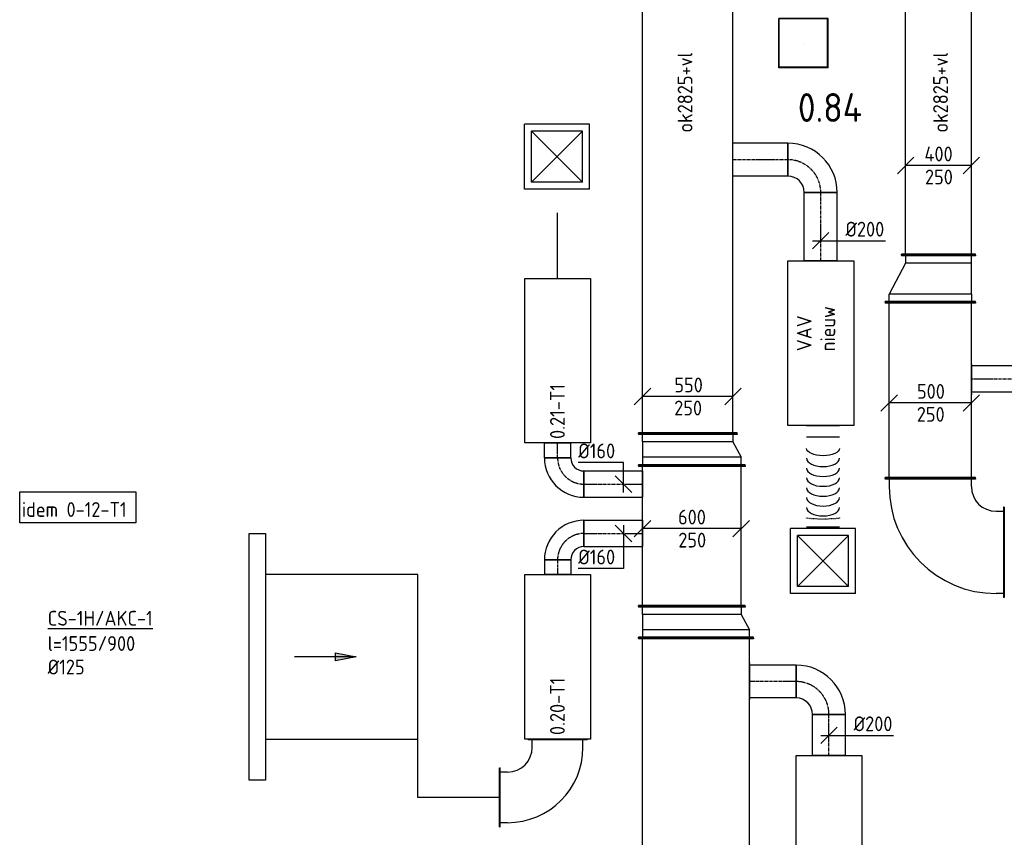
# Model space of a CAD drawing. Header units: millimetres. Extents: x -17664 to 48661, y -98 to 70975.
# Tile 17 of 62: x 21613 to 27600, y 4603 to 9573. Entities that reach past the tile are written whole.
import ezdxf

# ---------------------------------------------------------------- set-up
doc = ezdxf.new("R2010")
doc.units = ezdxf.units.MM
doc.linetypes.add('CENTER2', pattern=[28.575, 19.05, -3.175, 3.175, -3.175])
doc.linetypes.add('SMALL_DASH', pattern=[1.5, 0.5, -1])
for name, color, linetype in [('bTuwkundig', 7, 'Continuous'), ('WL570---_APP', 2, 'Continuous'), ('WL570---_RETOUR_D', 4, 'Continuous'), ('WL570---_RETOUR_HL', 1, 'CENTER2'), ('WL570---_RETOUR_RST', 4, 'Continuous'), ('WL570---_RETOUR_RST_HL', 1, 'CENTER2'), ('WL570---_TOEVOER', 3, 'Continuous'), ('WL570---_TOEVOER_D', 3, 'Continuous'), ('WL570---_TOEVOER_HL', 1, 'CENTER2'), ('WL570---_TOEVOER_RST', 3, 'Continuous'), ('WL570---_TOEVOER_RST_HL', 1, 'CENTER2'), ('WM570---', 1, 'Continuous'), ('WM570---_RETOUR', 1, 'Continuous'), ('WM570---_TOEVOER', 1, 'Continuous')]:
    doc.layers.add(name, color=color, linetype=linetype)
doc.styles.add('STABICAD-018', font='ISOCP.SHX', dxfattribs={"height": 90})
doc.styles.add('STABICAD-025', font='ISOCP.SHX', dxfattribs={"height": 125})
doc.styles.add('STABICAD-035', font='ISOCP.SHX', dxfattribs={"height": 175})

# ---------------------------------------------------------------- blocks, each defined once
blk = doc.blocks.new('*U256')
at = {"color": 0, "linetype": 'Continuous'}
for p, q in [((0, 275, -2950), (5, 275, -2950)), ((0, -275, -2950), (0, 275, -2950)), ((5, -275, -2950), (5, 275, -2950)), ((5, 250, -2950), (1065.6, 250, -2950)), ((1070.6, 275, -2950), (1065.6, 275, -2950)), ((1065.6, -275, -2950), (1065.6, 275, -2950)), ((1070.6, -275, -2950), (1070.6, 275, -2950)), ((0, -275, -2950), (5, -275, -2950)), ((5, -250, -2950), (1065.6, -250, -2950)), ((1070.6, -275, -2950), (1065.6, -275, -2950))]:
    blk.add_line(p, q, dxfattribs=at)
at = {"layer": 'WM570---', "color": 2, "style": 'STABICAD-018'}
for tag in ['CODE', 'SECTIONCODE', 'POSITIONCODE']:
    blk.add_attdef(tag, (27150, 6785.1, 2950), '', height=1.8, dxfattribs=at)
blk = doc.blocks.new('*U255')
at = {"color": 0, "linetype": 'Continuous'}
for p, q in [((-450, 275, -2950), (-445, 275, -2950)), ((-450, -275, -2950), (-450, 275, -2950)), ((-445, -275, -2950), (-445, 275, -2950)), ((-445, 250, -2950), (-400, 250, -2950)), ((-450, -275, -2950), (-445, -275, -2950)), ((-400, -250, -2950), (-445, -250, -2950)), ((-250, -400, -2950), (-250, -445, -2950)), ((250, -445, -2950), (250, -400, -2950)), ((-275, -450, -2950), (-275, -445, -2950)), ((-275, -445, -2950), (275, -445, -2950)), ((-275, -450, -2950), (275, -450, -2950)), ((275, -450, -2950), (275, -445, -2950))]:
    blk.add_line(p, q, dxfattribs=at)
for radius in [650, 150]:
    blk.add_arc((-400, -400, -2950), radius, 0, 90, dxfattribs=at)
at = {"layer": 'WM570---', "color": 2, "style": 'STABICAD-018'}
for tag in ['CODE', 'SECTIONCODE', 'POSITIONCODE']:
    blk.add_attdef(tag, (27150, 6335.1, 2950), '', height=1.8, dxfattribs=at)
blk = doc.blocks.new('*U254')
at = {"color": 0, "linetype": 'Continuous'}
for p, q in [((0, 80, -2950), (639.2, 80, -2950)), ((0, -80, -2950), (0, 80, -2950)), ((639.2, 80, -2950), (639.2, -80, -2950)), ((0, -80, -2950), (639.2, -80, -2950))]:
    blk.add_line(p, q, dxfattribs=at)
at = {"layer": 'WL570---_RETOUR_HL', "linetype": 'CENTER2'}
blk.add_line((0, 0, -2950), (639.2, 0, -2950), dxfattribs=at)
at = {"layer": 'WM570---', "color": 2, "style": 'STABICAD-018'}
for tag in ['CODE', 'SECTIONCODE', 'POSITIONCODE']:
    blk.add_attdef(tag, (28040.2, 7388.6, 2950), '', height=1.8, dxfattribs=at)
blk = doc.blocks.new('*U253')
at = {"color": 2, "linetype": 'SMALL_DASH'}
for p, q in [((0, 95, -2950), (0, -95, -2950)), ((0, -80, -2950), (0, 80, -2950))]:
    blk.add_line(p, q, dxfattribs=at)
at = {"color": 0, "linetype": 'Continuous'}
for p, q in [((0, 80, -2950), (1, 80, -2950)), ((1, 80, -2950), (1, -80, -2950)), ((0, -80, -2950), (1, -80, -2950))]:
    blk.add_line(p, q, dxfattribs=at)
at = {"layer": 'WL570---_RETOUR_HL', "linetype": 'CENTER2'}
blk.add_line((0, 0, -2950), (1, 0, -2950), dxfattribs=at)
at = {"layer": 'WM570---', "color": 2, "style": 'STABICAD-018'}
for tag in ['CODE', 'SECTIONCODE', 'POSITIONCODE']:
    blk.add_attdef(tag, (27400, 7388.6, 2950), '', height=1.8, dxfattribs=at)
blk = doc.blocks.new('*U564')
at = {"color": 0, "linetype": 'Continuous'}
for p, q in [((-200, 50, -2950), (-300, -50, -2950)), ((250, 0, -2950), (-250, 0, -2950)), ((300, 50, -2950), (200, -50, -2950))]:
    blk.add_line(p, q, dxfattribs=at)
at = {"color": 0, "linetype": 'Continuous', "style": 'STABICAD-018'}
for s, p in [('500', (-81, 25, -2950)), ('250', (-82.2, -115, -2950))]:
    blk.add_text(s, height=90, dxfattribs=at).set_placement(p)
at = {"layer": 'WM570---', "color": 2, "style": 'STABICAD-018'}
blk.add_attdef('CODE', (27150, 7243.7, 2950), '', height=1.8, dxfattribs=at)
blk = doc.blocks.new('*U252')
at = {"color": 0, "linetype": 'Continuous'}
for p, q in [((-50, 275, -2950), (-45, 275, -2950)), ((-50, -275, -2950), (-50, 275, -2950)), ((-45, -275, -2950), (-45, 275, -2950)), ((-45, 250, -2950), (0, 250, -2950)), ((186.6, 150, -2950), (0, 250, -2950)), ((0, -250, -2950), (0, 250, -2950)), ((231.6, 150, -2950), (186.6, 150, -2950)), ((186.6, -250, -2950), (186.6, 150, -2950)), ((236.6, 175, -2950), (231.6, 175, -2950)), ((231.6, -275, -2950), (231.6, 175, -2950)), ((236.6, -275, -2950), (236.6, 175, -2950)), ((-50, -275, -2950), (-45, -275, -2950)), ((0, -250, -2950), (-45, -250, -2950)), ((0, -250, -2950), (186.6, -250, -2950)), ((186.6, -250, -2950), (231.6, -250, -2950)), ((236.6, -275, -2950), (231.6, -275, -2950))]:
    blk.add_line(p, q, dxfattribs=at)
at = {"layer": 'WM570---', "color": 2, "style": 'STABICAD-018'}
for tag, p in [('CODE', (27150, 8005.7, 2950)), ('SECTIONCODE', (27150, 7905.7, 2950)), ('POSITIONCODE', (27150, 7905.7, 2950))]:
    blk.add_attdef(tag, p, '', height=1.8, dxfattribs=at)
blk = doc.blocks.new('*U251')
at = {"color": 0, "linetype": 'Continuous'}
for p, q in [((0, 225, -2950), (5, 225, -2950)), ((0, -225, -2950), (0, 225, -2950)), ((5, -225, -2950), (5, 225, -2950)), ((5, 200, -2950), (2596.6, 200, -2950)), ((2601.6, 225, -2950), (2596.6, 225, -2950)), ((2596.6, -225, -2950), (2596.6, 225, -2950)), ((2601.6, -225, -2950), (2601.6, 225, -2950)), ((0, -225, -2950), (5, -225, -2950)), ((5, -200, -2950), (2596.6, -200, -2950)), ((2601.6, -225, -2950), (2596.6, -225, -2950))]:
    blk.add_line(p, q, dxfattribs=at)
at = {"layer": 'WM570---', "color": 2, "style": 'STABICAD-018'}
for tag in ['CODE', 'SECTIONCODE', 'POSITIONCODE']:
    blk.add_attdef(tag, (27200, 8142.3, 2950), '', height=1.8, dxfattribs=at)
blk = doc.blocks.new('*U241')
at = {"color": 0, "linetype": 'Continuous'}
for p, q in [((0, 350, -2950), (5, 350, -2950)), ((0, -350, -2950), (0, 350, -2950)), ((5, -350, -2950), (5, 350, -2950)), ((5, 325, -2950), (1883.3, 325, -2950)), ((1888.3, 350, -2950), (1883.3, 350, -2950)), ((1883.3, -350, -2950), (1883.3, 350, -2950)), ((1888.3, -350, -2950), (1888.3, 350, -2950)), ((0, -350, -2950), (5, -350, -2950)), ((5, -325, -2950), (1883.3, -325, -2950)), ((1888.3, -350, -2950), (1883.3, -350, -2950))]:
    blk.add_line(p, q, dxfattribs=at)
at = {"layer": 'WM570---', "color": 2, "style": 'STABICAD-018'}
for tag in ['SECTIONCODE', 'POSITIONCODE']:
    blk.add_attdef(tag, (25575, 4286.1, 2950), '', height=1.8, dxfattribs=at)
blk.add_attdef('CODE', (25725, 3926.1, 2950), '', height=1.8, rotation=355.89555, dxfattribs=at)
blk = doc.blocks.new('*U239')
at = {"color": 0, "linetype": 'Continuous'}
for p, q in [((0, 100, -2950), (250, 100, -2950)), ((0, -100, -2950), (0, 100, -2950)), ((250, 100, -2950), (250, -100, -2950)), ((0, -100, -2950), (250, -100, -2950))]:
    blk.add_line(p, q, dxfattribs=at)
at = {"layer": 'WL570---_TOEVOER_HL', "linetype": 'CENTER2'}
blk.add_line((0, 0, -2950), (250, 0, -2950), dxfattribs=at)
at = {"layer": 'WM570---', "color": 2, "style": 'STABICAD-018'}
for tag in ['CODE', 'SECTIONCODE', 'POSITIONCODE']:
    blk.add_attdef(tag, (26533.9, 5100, 2950), '', height=1.8, dxfattribs=at)
blk = doc.blocks.new('*U238')
at = {"color": 0, "linetype": 'Continuous'}
for p, q in [((-100, 200, -2950), (100, 200, -2950)), ((-200, -100, -2950), (-200, 100, -2950))]:
    blk.add_line(p, q, dxfattribs=at)
for radius, end in [(100, 360), (300, 0)]:
    blk.add_arc((-200, 200, -2950), radius, 270, end, dxfattribs=at)
at = {"layer": 'WL570---_TOEVOER_HL', "linetype": 'CENTER2'}
blk.add_arc((-200, 200, -2950), 200, 270, 0, dxfattribs=at)
at = {"layer": 'WM570---', "color": 2, "style": 'STABICAD-018'}
for tag, p in [('CODE', (26533.9, 5650, 2950)), ('SECTIONCODE', (26533.9, 5550, 2950)), ('POSITIONCODE', (26533.9, 5550, 2950))]:
    blk.add_attdef(tag, p, '', height=1.8, dxfattribs=at)
blk = doc.blocks.new('*U237')
at = {"color": 0, "linetype": 'Continuous'}
for p, q in [((0, 100, -2950), (282.9, 100, -2950)), ((0, -100, -2950), (0, 100, -2950)), ((282.9, 100, -2950), (282.9, -100, -2950)), ((0, -100, -2950), (282.9, -100, -2950))]:
    blk.add_line(p, q, dxfattribs=at)
at = {"layer": 'WL570---_TOEVOER_HL', "linetype": 'CENTER2'}
blk.add_line((0, 0, -2950), (282.9, 0, -2950), dxfattribs=at)
at = {"layer": 'WM570---', "color": 2, "style": 'STABICAD-018'}
for tag, p in [('SECTIONCODE', (26217.2, 5700, 2950)), ('POSITIONCODE', (26217.2, 5700, 2950)), ('CODE', (26333.9, 5550, 2950))]:
    blk.add_attdef(tag, p, '', height=1.8, dxfattribs=at)
blk = doc.blocks.new('*U236')
at = {"color": 2, "linetype": 'SMALL_DASH'}
for p, q in [((0, 115, -2950), (0, -115, -2950)), ((0, -100, -2950), (0, 100, -2950))]:
    blk.add_line(p, q, dxfattribs=at)
at = {"color": 0, "linetype": 'Continuous'}
for p, q in [((0, 100, -2950), (1, 100, -2950)), ((1, 100, -2950), (1, -100, -2950)), ((0, -100, -2950), (1, -100, -2950))]:
    blk.add_line(p, q, dxfattribs=at)
at = {"layer": 'WL570---_TOEVOER_HL', "linetype": 'CENTER2'}
blk.add_line((0, 0, -2950), (1, 0, -2950), dxfattribs=at)
at = {"layer": 'WM570---', "color": 2, "style": 'STABICAD-018'}
for tag in ['CODE', 'SECTIONCODE', 'POSITIONCODE']:
    blk.add_attdef(tag, (26050, 5550, 2950), '', height=1.8, dxfattribs=at)
blk = doc.blocks.new('*U560')
at = {"color": 0, "linetype": 'Continuous'}
for p, q in [((-50, -50, -2950), (50, 50, -2950)), ((-50, 0, -2950), (100, 0, -2950)), ((100, 0, -2950), (393.1, 0, -2950))]:
    blk.add_line(p, q, dxfattribs=at)
at = {"color": 0, "linetype": 'Continuous', "style": 'STABICAD-018'}
blk.add_text('%%c200', height=90, dxfattribs=at).set_placement((150, 25, -2950))
at = {"layer": 'WM570---', "color": 2, "style": 'STABICAD-018'}
blk.add_attdef('CODE', (26533.9, 5223, 2950), '', height=1.8, dxfattribs=at)
blk = doc.blocks.new('*U235')
at = {"color": 0, "linetype": 'Continuous'}
for p, q in [((0, 80, -2950), (356.1, 80, -2950)), ((0, -80, -2950), (0, 80, -2950)), ((356.1, 80, -2950), (356.1, -80, -2950)), ((0, -80, -2950), (356.1, -80, -2950))]:
    blk.add_line(p, q, dxfattribs=at)
at = {"layer": 'WL570---_TOEVOER_HL', "linetype": 'CENTER2'}
blk.add_line((0, 0, -2950), (356.1, 0, -2950), dxfattribs=at)
at = {"layer": 'WM570---', "color": 2, "style": 'STABICAD-018'}
for tag, p in [('SECTIONCODE', (25111.3, 6900, 2950)), ('POSITIONCODE', (25301.5, 6900, 2950)), ('CODE', (25043.9, 6750, 2950))]:
    blk.add_attdef(tag, p, '', height=1.8, dxfattribs=at)
blk = doc.blocks.new('*U234')
at = {"color": 0, "linetype": 'Continuous'}
for p, q in [((0, 80, -2950), (356.1, 80, -2950)), ((0, -80, -2950), (0, 80, -2950)), ((356.1, 80, -2950), (356.1, -80, -2950)), ((0, -80, -2950), (356.1, -80, -2950))]:
    blk.add_line(p, q, dxfattribs=at)
at = {"layer": 'WL570---_TOEVOER_HL', "linetype": 'CENTER2'}
blk.add_line((0, 0, -2950), (356.1, 0, -2950), dxfattribs=at)
at = {"layer": 'WM570---', "color": 2, "style": 'STABICAD-018'}
for tag, p in [('SECTIONCODE', (25111.3, 6600, 2950)), ('POSITIONCODE', (25301.5, 6600, 2950)), ('CODE', (25043.9, 6450, 2950))]:
    blk.add_attdef(tag, p, '', height=1.8, dxfattribs=at)
blk = doc.blocks.new('*U233')
at = {"color": 0, "linetype": 'Continuous'}
for p, q in [((-160, -80, -2950), (-160, 80, -2950)), ((80, -160, -2950), (-80, -160, -2950))]:
    blk.add_line(p, q, dxfattribs=at)
for radius, start in [(240, 0), (80, 360)]:
    blk.add_arc((-160, -160, -2950), radius, start, 90, dxfattribs=at)
at = {"layer": 'WL570---_TOEVOER_HL', "linetype": 'CENTER2'}
blk.add_arc((-160, -160, -2950), 160, 0, 90, dxfattribs=at)
at = {"layer": 'WM570---', "color": 2, "style": 'STABICAD-018'}
for tag in ['CODE', 'SECTIONCODE', 'POSITIONCODE']:
    blk.add_attdef(tag, (24883.9, 6750, 2950), '', height=1.8, dxfattribs=at)
blk = doc.blocks.new('*U232')
at = {"color": 0, "linetype": 'Continuous'}
for p, q in [((0, 80, -2950), (90, 80, -2950)), ((0, -80, -2950), (0, 80, -2950)), ((90, 80, -2950), (90, -80, -2950)), ((0, -80, -2950), (90, -80, -2950))]:
    blk.add_line(p, q, dxfattribs=at)
at = {"layer": 'WL570---_TOEVOER_HL', "linetype": 'CENTER2'}
blk.add_line((0, 0, -2950), (90, 0, -2950), dxfattribs=at)
at = {"layer": 'WM570---', "color": 2, "style": 'STABICAD-018'}
for tag in ['CODE', 'SECTIONCODE', 'POSITIONCODE']:
    blk.add_attdef(tag, (24883.9, 6910, 2950), '', height=1.8, dxfattribs=at)
blk = doc.blocks.new('*U231')
at = {"color": 0, "linetype": 'Continuous'}
for p, q in [((-80, 160, -2950), (80, 160, -2950)), ((-160, -80, -2950), (-160, 80, -2950))]:
    blk.add_line(p, q, dxfattribs=at)
for radius in [80, 240]:
    blk.add_arc((-160, 160, -2950), radius, 270, 0, dxfattribs=at)
at = {"layer": 'WL570---_TOEVOER_HL', "linetype": 'CENTER2'}
blk.add_arc((-160, 160, -2950), 160, 270, 0, dxfattribs=at)
at = {"layer": 'WM570---', "color": 2, "style": 'STABICAD-018'}
for tag in ['CODE', 'SECTIONCODE', 'POSITIONCODE']:
    blk.add_attdef(tag, (24883.9, 6450, 2950), '', height=1.8, dxfattribs=at)
blk = doc.blocks.new('*U230')
at = {"color": 0, "linetype": 'Continuous'}
for p, q in [((0, 80, -2950), (90, 80, -2950)), ((0, -80, -2950), (0, 80, -2950)), ((90, 80, -2950), (90, -80, -2950)), ((0, -80, -2950), (90, -80, -2950))]:
    blk.add_line(p, q, dxfattribs=at)
at = {"layer": 'WL570---_TOEVOER_HL', "linetype": 'CENTER2'}
blk.add_line((0, 0, -2950), (90, 0, -2950), dxfattribs=at)
at = {"layer": 'WM570---', "color": 2, "style": 'STABICAD-018'}
for tag in ['CODE', 'SECTIONCODE', 'POSITIONCODE']:
    blk.add_attdef(tag, (24883.9, 6290, 2950), '', height=1.8, dxfattribs=at)
blk = doc.blocks.new('*U559')
at = {"color": 0, "linetype": 'Continuous'}
for p, q in [((0, 131.8, -2950), (-275.1, 131.8, -2950)), ((0, -50, -2950), (0, 131.8, -2950)), ((50, -50, -2950), (-50, 50, -2950))]:
    blk.add_line(p, q, dxfattribs=at)
at = {"color": 0, "linetype": 'Continuous', "style": 'STABICAD-018'}
blk.add_text('%%c160', height=90, dxfattribs=at).set_placement((-275.1, 156.8, -2950))
at = {"layer": 'WM570---', "color": 2, "style": 'STABICAD-018'}
blk.add_attdef('CODE', (25284.6, 6750, 2950), '', height=1.8, dxfattribs=at)
blk = doc.blocks.new('*U558')
at = {"color": 0, "linetype": 'Continuous'}
for p, q in [((50, -50, -2950), (-50, 50, -2950)), ((0, 50, -2950), (0, -213.1, -2950)), ((0, -213.1, -2950), (-275.1, -213.1, -2950))]:
    blk.add_line(p, q, dxfattribs=at)
at = {"color": 0, "linetype": 'Continuous', "style": 'STABICAD-018'}
blk.add_text('%%c160', height=90, dxfattribs=at).set_placement((-275.1, -188.1, -2950))
at = {"layer": 'WM570---', "color": 2, "style": 'STABICAD-018'}
blk.add_attdef('CODE', (25284.6, 6450, 2950), '', height=1.8, dxfattribs=at)
blk = doc.blocks.new('*U229')
at = {"color": 0, "linetype": 'Continuous'}
for p, q in [((-50, 350, -2950), (-45, 350, -2950)), ((-50, -350, -2950), (-50, 350, -2950)), ((-45, -350, -2950), (-45, 350, -2950)), ((0, 325, -2950), (-45, 325, -2950)), ((93.3, 325, -2950), (0, 325, -2950)), ((0, -325, -2950), (0, 325, -2950)), ((93.3, 325, -2950), (138.3, 325, -2950)), ((93.3, -275, -2950), (93.3, 325, -2950)), ((143.3, 350, -2950), (138.3, 350, -2950)), ((138.3, -300, -2950), (138.3, 350, -2950)), ((143.3, -300, -2950), (143.3, 350, -2950)), ((93.3, -275, -2950), (0, -325, -2950)), ((138.3, -275, -2950), (93.3, -275, -2950)), ((-50, -350, -2950), (-45, -350, -2950)), ((-45, -325, -2950), (0, -325, -2950)), ((143.3, -300, -2950), (138.3, -300, -2950))]:
    blk.add_line(p, q, dxfattribs=at)
at = {"layer": 'WM570---', "color": 2, "style": 'STABICAD-018'}
for tag, p in [('CODE', (25725, 5964.4, 2950)), ('SECTIONCODE', (25725, 5864.4, 2950)), ('POSITIONCODE', (25725, 5864.4, 2950))]:
    blk.add_attdef(tag, p, '', height=1.8, dxfattribs=at)
blk = doc.blocks.new('*U228')
at = {"color": 0, "linetype": 'Continuous'}
for p, q in [((0, 325, -2950), (5, 325, -2950)), ((0, -325, -2950), (0, 325, -2950)), ((5, -325, -2950), (5, 325, -2950)), ((5, 300, -2950), (850.2, 300, -2950)), ((855.2, 325, -2950), (850.2, 325, -2950)), ((850.2, -325, -2950), (850.2, 325, -2950)), ((855.2, -325, -2950), (855.2, 325, -2950)), ((0, -325, -2950), (5, -325, -2950)), ((5, -300, -2950), (850.2, -300, -2950)), ((855.2, -325, -2950), (850.2, -325, -2950))]:
    blk.add_line(p, q, dxfattribs=at)
at = {"layer": 'WM570---', "color": 2, "style": 'STABICAD-018'}
for tag in ['CODE', 'SECTIONCODE', 'POSITIONCODE']:
    blk.add_attdef(tag, (25700, 6007.7, 2950), '', height=1.8, dxfattribs=at)
blk = doc.blocks.new('*U227')
at = {"color": 0, "linetype": 'Continuous'}
for p, q in [((-50, 325, -2950), (-45, 325, -2950)), ((-50, -325, -2950), (-50, 325, -2950)), ((-45, -325, -2950), (-45, 325, -2950)), ((0, 300, -2950), (-45, 300, -2950)), ((93.3, 300, -2950), (0, 300, -2950)), ((0, -300, -2950), (0, 300, -2950)), ((93.3, 300, -2950), (138.3, 300, -2950)), ((93.3, -250, -2950), (93.3, 300, -2950)), ((143.3, 325, -2950), (138.3, 325, -2950)), ((138.3, -275, -2950), (138.3, 325, -2950)), ((143.3, -275, -2950), (143.3, 325, -2950)), ((93.3, -250, -2950), (0, -300, -2950)), ((138.3, -250, -2950), (93.3, -250, -2950)), ((143.3, -275, -2950), (138.3, -275, -2950)), ((-50, -325, -2950), (-45, -325, -2950)), ((-45, -300, -2950), (0, -300, -2950))]:
    blk.add_line(p, q, dxfattribs=at)
at = {"layer": 'WM570---', "color": 2, "style": 'STABICAD-018'}
for tag, p in [('CODE', (25700, 7012.9, 2950)), ('SECTIONCODE', (25700, 6912.9, 2950)), ('POSITIONCODE', (25700, 6912.9, 2950))]:
    blk.add_attdef(tag, p, '', height=1.8, dxfattribs=at)
blk = doc.blocks.new('*U226')
at = {"color": 0, "linetype": 'Continuous'}
for p, q in [((0, 300, -2950), (5, 300, -2950)), ((0, -300, -2950), (0, 300, -2950)), ((5, -300, -2950), (5, 300, -2950)), ((3474.1, 300, -2950), (3469.1, 300, -2950)), ((3469.1, -300, -2950), (3469.1, 300, -2950)), ((3474.1, -300, -2950), (3474.1, 300, -2950)), ((5, 275, -2950), (3469.1, 275, -2950)), ((5, -275, -2950), (3469.1, -275, -2950)), ((0, -300, -2950), (5, -300, -2950)), ((3474.1, -300, -2950), (3469.1, -300, -2950))]:
    blk.add_line(p, q, dxfattribs=at)
at = {"layer": 'WM570---', "color": 2, "style": 'STABICAD-018'}
for tag in ['CODE', 'SECTIONCODE', 'POSITIONCODE']:
    blk.add_attdef(tag, (25675, 7056.2, 2950), '', height=1.8, dxfattribs=at)
blk = doc.blocks.new('*U557')
at = {"color": 0, "linetype": 'Continuous'}
for p, q in [((-250, 50, -2950), (-350, -50, -2950)), ((300, 0, -2950), (-300, 0, -2950)), ((350, 50, -2950), (250, -50, -2950))]:
    blk.add_line(p, q, dxfattribs=at)
at = {"color": 0, "linetype": 'Continuous', "style": 'STABICAD-018'}
for s, p in [('600', (-83.7, 25, -2950)), ('250', (-82.2, -115, -2950))]:
    blk.add_text(s, height=90, dxfattribs=at).set_placement(p)
at = {"layer": 'WM570---', "color": 2, "style": 'STABICAD-018'}
blk.add_attdef('CODE', (25700, 6479.7, 2950), '', height=1.8, dxfattribs=at)
blk = doc.blocks.new('*U556')
at = {"color": 0, "linetype": 'Continuous'}
for p, q in [((-225, 50, -2950), (-325, -50, -2950)), ((275, 0, -2950), (-275, 0, -2950)), ((325, 50, -2950), (225, -50, -2950))]:
    blk.add_line(p, q, dxfattribs=at)
at = {"color": 0, "linetype": 'Continuous', "style": 'STABICAD-018'}
for s, p in [('550', (-81, 25, -2950)), ('250', (-82.2, -115, -2950))]:
    blk.add_text(s, height=90, dxfattribs=at).set_placement(p)
at = {"layer": 'WM570---', "color": 2, "style": 'STABICAD-018'}
blk.add_attdef('CODE', (25675, 7282.6, 2950), '', height=1.8, dxfattribs=at)
blk = doc.blocks.new('*U551')
at = {"color": 0, "linetype": 'Continuous'}
for p, q in [((-150, 50, -2950), (-250, -50, -2950)), ((200, 0, -2950), (-200, 0, -2950)), ((250, 50, -2950), (150, -50, -2950))]:
    blk.add_line(p, q, dxfattribs=at)
at = {"color": 0, "linetype": 'Continuous', "style": 'STABICAD-018'}
for s, p in [('400', (-85.5, 25, -2950)), ('250', (-82.2, -115, -2950))]:
    blk.add_text(s, height=90, dxfattribs=at).set_placement(p)
at = {"layer": 'WM570---', "color": 2, "style": 'STABICAD-018'}
blk.add_attdef('CODE', (27200, 8686.9, 2950), '', height=1.8, dxfattribs=at)
blk = doc.blocks.new('*U178')
at = {"color": 0, "linetype": 'Continuous'}
for p, q in [((-179, 354, -3000), (-179, 349, -3000)), ((179, 354, -3000), (-179, 354, -3000)), ((179, 349, -3000), (-179, 349, -3000)), ((-154, 304, -3000), (-154, 349, -3000)), ((154, 304, -3000), (154, 349, -3000)), ((179, 354, -3000), (179, 349, -3000)), ((-354, 179, -3000), (-349, 179, -3000)), ((-354, -179, -3000), (-354, 179, -3000)), ((-349, -179, -3000), (-349, 179, -3000)), ((-304, 154, -3000), (-349, 154, -3000)), ((-354, -179, -3000), (-349, -179, -3000)), ((-304, -154, -3000), (-349, -154, -3000))]:
    blk.add_line(p, q, dxfattribs=at)
for radius in [150, 458]:
    blk.add_arc((-304, 304, -3000), radius, 270, 0, dxfattribs=at)
at = {"layer": 'WM570---', "color": 2, "style": 'STABICAD-018'}
for tag in ['POSITIONCODE', 'SECTIONCODE', 'CODE']:
    blk.add_attdef(tag, (24883.9, 4846, 3000), '', height=1.8, rotation=180, dxfattribs=at)
blk = doc.blocks.new('DM_SYM002')
at = {"color": 0, "linetype": 'Continuous'}
for p, q in [((0, 0), (-7.5, 0)), ((-2.5, -0.5), (-2.5, 0.5)), ((-2.5, 0.5), (0, 0)), ((0, 0), (-2.5, -0.5))]:
    blk.add_line(p, q, dxfattribs=at)
blk.add_solid([(-2.5, 0.5), (-2.5, -0.5), (0, 0)], dxfattribs=at)
blk = doc.blocks.new('*U1218')
at = {"color": 0, "linetype": 'Continuous'}
for p, q in [((0, 100, -5950), (415.4, 100, -5950)), ((0, -100, -5950), (0, 100, -5950)), ((415.4, 100, -5950), (415.4, -100, -5950)), ((0, -100, -5950), (415.4, -100, -5950))]:
    blk.add_line(p, q, dxfattribs=at)
at = {"layer": 'WL570---_TOEVOER_HL', "linetype": 'CENTER2'}
blk.add_line((0, 0, -5950), (415.4, 0, -5950), dxfattribs=at)
at = {"layer": 'WL570---_TOEVOER_D', "color": 2, "style": 'STABICAD-018'}
for tag in ['CODE', 'SECTIONCODE', 'POSITIONCODE']:
    blk.add_attdef(tag, (26483.9, 8000, 5950), '', height=1.8, dxfattribs=at)
blk = doc.blocks.new('*U1219')
at = {"color": 0, "linetype": 'Continuous'}
for p, q in [((-50, -50, -5950), (50, 50, -5950)), ((-50, 0, -5950), (100, 0, -5950)), ((100, 0, -5950), (393.1, 0, -5950))]:
    blk.add_line(p, q, dxfattribs=at)
at = {"color": 0, "linetype": 'Continuous', "style": 'STABICAD-018'}
blk.add_text('%%c200', height=90, dxfattribs=at).set_placement((150, 25, -5950))
at = {"layer": 'WL570---_TOEVOER_D', "color": 2, "style": 'STABICAD-018'}
blk.add_attdef('CODE', (26483.9, 8123, 5950), '', height=1.8, dxfattribs=at)
blk = doc.blocks.new('*U1216')
at = {"color": 0, "linetype": 'Continuous'}
for p, q in [((-100, 200, -5950), (100, 200, -5950)), ((-200, -100, -5950), (-200, 100, -5950))]:
    blk.add_line(p, q, dxfattribs=at)
for radius in [100, 300]:
    blk.add_arc((-200, 200, -5950), radius, 270, 360, dxfattribs=at)
at = {"layer": 'WL570---_TOEVOER_HL', "linetype": 'CENTER2'}
blk.add_arc((-200, 200, -5950), 200, 270, 0, dxfattribs=at)
at = {"layer": 'WL570---_TOEVOER_D', "color": 2, "style": 'STABICAD-018'}
for tag in ['CODE', 'SECTIONCODE', 'POSITIONCODE']:
    blk.add_attdef(tag, (26483.9, 8615.4, 5950), '', height=1.8, dxfattribs=at)
blk = doc.blocks.new('*U1217')
at = {"color": 0, "linetype": 'Continuous'}
for p, q in [((0, 100, -5950), (333.9, 100, -5950)), ((0, -100, -5950), (0, 100, -5950)), ((333.9, 100, -5950), (333.9, -100, -5950)), ((0, -100, -5950), (333.9, -100, -5950))]:
    blk.add_line(p, q, dxfattribs=at)
at = {"layer": 'WL570---_TOEVOER_HL', "linetype": 'CENTER2'}
blk.add_line((0, 0, -5950), (333.9, 0, -5950), dxfattribs=at)
at = {"layer": 'WL570---_TOEVOER_D', "color": 2, "style": 'STABICAD-018'}
for tag in ['CODE', 'SECTIONCODE', 'POSITIONCODE']:
    blk.add_attdef(tag, (26283.9, 8615.4, 5950), '', height=1.8, dxfattribs=at)
blk = doc.blocks.new('*U1220')
at = {"color": 0, "linetype": 'Continuous'}
for p, q in [((197.5, 197.5, -2700), (-197.5, 197.5, -2700)), ((-197.5, -197.5, -2700), (-197.5, 197.5, -2700)), ((197.5, -197.5, -2700), (197.5, 197.5, -2700)), ((155, 155, -2700), (-155, 155, -2700)), ((-155, -155, -2700), (-155, 155, -2700)), ((155, -155, -2700), (-155, 155, -2700)), ((-155, -155, -2700), (155, 155, -2700)), ((155, -155, -2700), (155, 155, -2700)), ((155, -155, -2700), (-155, -155, -2700)), ((197.5, -197.5, -2700), (-197.5, -197.5, -2700))]:
    blk.add_line(p, q, dxfattribs=at)
at = {"layer": 'WL570---_TOEVOER_RST_HL', "linetype": 'CENTER2'}
blk.add_circle((0, 0, -2700), 0.0125, dxfattribs=at)
at = {"layer": 'WL570---_TOEVOER_D', "color": 1, "style": 'STABICAD-018'}
blk.add_attdef('PRODUCTCODE', (26525, 4633.5, 2700), '', height=1.8, dxfattribs=at)
at = {"layer": 'WL570---_TOEVOER_D', "color": 2}
for tag, p, style in [('CODE', (26525, 4237.5, 2700), 'STABICAD-018'), ('SECTIONCODE', (26525, 4137.5, 2700), 'STABICAD-025'), ('MATERIALCODE', (26525, 4137.5, 2700), 'STABICAD-025'), ('POSITIONCODE', (26525, 4137.5, 2700), 'STABICAD-025'), ('FLOWPREFIX', (26547.5, 3641.5, 2700), 'STABICAD-018'), ('FLOW', (26570, 3641.5, 2700), 'STABICAD-018'), ('FLOWSUFFIX', (26592.5, 3641.5, 2700), 'STABICAD-018')]:
    blk.add_attdef(tag, p, '', height=1.8, dxfattribs=dict(at, style=style))
blk = doc.blocks.new('*U1305')
at = {"color": 0, "linetype": 'Continuous'}
for p, q in [((150, 150, -2850), (-150, 150, -2850)), ((-150, -150, -2850), (-150, 150, -2850)), ((147.5, 147.5, -2850), (-147.5, 147.5, -2850)), ((-147.5, -147.5, -2850), (-147.5, 147.5, -2850)), ((147.5, -147.5, -2850), (147.5, 147.5, -2850)), ((150, -150, -2850), (150, 150, -2850)), ((150, -150, -2850), (-150, -150, -2850)), ((147.5, -147.5, -2850), (-147.5, -147.5, -2850))]:
    blk.add_line(p, q, dxfattribs=at)
at = {"layer": 'WL570---_RETOUR_RST_HL', "linetype": 'CENTER2'}
blk.add_circle((0, 0, -2850), 0.0125, dxfattribs=at)
at = {"layer": 'WL570---_RETOUR_D', "color": 1, "style": 'STABICAD-018'}
blk.add_attdef('PRODUCTCODE', (6467.2, 62638.8, 2850), '', height=1.8, rotation=355, dxfattribs=at)
at = {"layer": 'WL570---_RETOUR_D', "color": 2, "style": 'STABICAD-018'}
for tag, p in [('CODE', (6443.6, 62319.7, 2850)), ('SECTIONCODE', (6436.2, 62219.9, 2850)), ('MATERIALCODE', (6436.2, 62219.9, 2850)), ('POSITIONCODE', (6436.2, 62219.9, 2850)), ('FLOW', (6415.7, 61883.5, 2850)), ('FLOWPREFIX', (6261.6, 61811.7, 2850)), ('FLOWSUFFIX', (6450.1, 61797.8, 2850))]:
    blk.add_attdef(tag, p, '', height=1.8, rotation=355, dxfattribs=at)
blk = doc.blocks.new('*U1214')
at = {"color": 0, "linetype": 'Continuous'}
for p, q in [((0, -100, -2700), (0, 100, -2700)), ((53.7, 100, -2700), (53.7, -100, -2700)), ((600, 100.1, -2700), (599.7, -99.9, -2700)), ((670.1, 100, -2700), (669.9, -100, -2700))]:
    blk.add_line(p, q, dxfattribs=at)
at = {"color": 2, "linetype": 'SMALL_DASH', "extrusion": (0, 0, -1)}
blk.add_ellipse((107.5, 0, -2700), major_axis=(0, 100), ratio=0.067112, start_param=3.14159, end_param=6.283183, dxfattribs=at)
at = {"color": 0, "linetype": 'Continuous'}
for centre in [(171.1, 0, -2700), (231, 0, -2700), (290.9, 0.1, -2700), (350.9, 0.1, -2700), (410.8, 0.1, -2700), (470.8, 0.1, -2700)]:
    blk.add_ellipse(centre, major_axis=(0, -100), ratio=0.510779, start_param=3.141593, end_param=6.283185, dxfattribs=at)
at = {"color": 0, "linetype": 'Continuous', "extrusion": (0, 0, -1)}
blk.add_ellipse((530.7, 0.1, -2700), major_axis=(0, -100), ratio=0.453072, start_param=0.000096, end_param=3.141688, dxfattribs=at)
at = {"layer": 'WL570---_RETOUR_D', "color": 2, "style": 'STABICAD-018'}
for tag, p in [('POSITIONCODE', (26524.9, 3491.8, 2850)), ('CODE', (26525, 3430, 2700)), ('SECTIONCODE', (26525, 3430, 2700))]:
    blk.add_attdef(tag, p, '', height=1.8, rotation=357.91623, dxfattribs=at)

msp = doc.modelspace()

# ---------------------------------------------------------------- linework, layer by layer
at = {"layer": 'WL570---_APP'}
msp.add_lwpolyline([(26284.1, 8106.8), (26684.1, 8106.8), (26684.1, 7106.8), (26284.1, 7106.8)], close=True, dxfattribs=at)
for points, elevation in [([(24683.9, 8000), (25083.9, 8000), (25083.9, 7000), (24683.9, 7000)], 6000), ([(24683.9, 6200), (25083.9, 6200), (25083.9, 5200), (24683.9, 5200)], 3000), ([(26333.9, 5100), (26733.9, 5100), (26733.9, 4100), (26333.9, 4100)], 3000)]:
    msp.add_lwpolyline(points, close=True, dxfattribs=dict(at, elevation=elevation))
at = {"layer": 'WL570---_TOEVOER_D', "elevation": 3000}
for points in [[(24883.9, 8000), (24883.9, 8400), (24883.9, 8400)], [(23108.9, 5200), (24033.9, 5200)]]:
    msp.add_lwpolyline(points, dxfattribs=at)
at = {"layer": 'WL570---_TOEVOER_D'}
msp.add_lwpolyline([(23008.9, 6450), (23108.9, 6450), (23108.9, 4950), (23008.9, 4950)], close=True, dxfattribs=at)
msp.add_lwpolyline([(24529.9, 4846), (24033.9, 4846), (24033.9, 6200), (23108.9, 6200)], dxfattribs=at)
at = {"layer": 'WM570---_TOEVOER'}
msp.add_lwpolyline([(21613.4, 6703.6), (22318.9, 6703.6), (22318.9, 6515.3), (21613.4, 6515.3)], close=True, dxfattribs=at)

# ---------------------------------------------------------------- block references
at = {"layer": 'WL570---_RETOUR_D', "linetype": 'Continuous'}
for name, p, rotation in [('*U251', (27200, 8142.3, 2950), 90.00000000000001), ('*U252', (27150, 7905.7, 2950), 90.00000000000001), ('*U256', (27150, 6785.1, 2950), 90.00000000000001), ('*U254', (28040.2, 7388.6, 2950), 180), ('*U255', (27150, 6335.1, 2950), 180)]:
    msp.add_blockref(name, p, dxfattribs=dict(at, rotation=rotation))
msp.add_blockref('*U253', (27400, 7388.6, 2950), dxfattribs=at)
at = {"layer": 'WL570---_RETOUR_RST', "linetype": 'Continuous'}
ref = msp.add_blockref('*U1305', (26378.2, 9431.3, 2850), dxfattribs=at)
ref.add_attrib('PRODUCTCODE', 'dummy', (26226.1, 9670.2, 2850), dxfattribs={"layer": '0', "color": 1, "linetype": 'Continuous', "height": 90, "rotation": 359.22973, "style": 'STABICAD-018'})
at = {"layer": 'WL570---_TOEVOER', "linetype": 'Continuous', "xscale": 49.99999999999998, "yscale": 49.99999999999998, "zscale": 49.99999999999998, "rotation": 359.9999999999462}
msp.add_blockref('DM_SYM002', (23659, 5700), dxfattribs=at)
at = {"layer": 'WL570---_TOEVOER_D', "linetype": 'Continuous'}
for name, p, rotation in [('*U226', (25675, 7056.2, 2950), 90.00000000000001), ('*U1217', (26284.1, 8722.2, -50), 180), ('*U1216', (26484.1, 8722.2, -50), 90.00000000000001), ('*U1218', (26484.1, 8106.8, -50), 90.00000000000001), ('*U1214', (26498, 6436.8, 2700), 90.00000000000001), ('*U227', (25700, 6912.9, 2950), 90.00000000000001), ('*U232', (24883.9, 6910, 2950), 89.99999999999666), ('*U233', (24883.9, 6750, 2950), 180), ('*U228', (25700, 6007.7, 2950), 90.00000000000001), ('*U231', (24883.9, 6450, 2950), 180), ('*U230', (24883.9, 6290, 2950), 270), ('*U229', (25725, 5864.4, 2950), 90.00000000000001), ('*U241', (25725, 3926.1, 2950), 90.00000000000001), ('*U237', (26333.9, 5550, 2950), 180), ('*U238', (26533.9, 5550, 2950), 90.00000000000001), ('*U239', (26533.9, 5100, 2950), 90.00000000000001)]:
    msp.add_blockref(name, p, dxfattribs=dict(at, rotation=rotation))
for name, p in [('*U235', (25043.9, 6750, 2950)), ('*U234', (25043.9, 6450, 2950)), ('*U236', (26050, 5550, 2950)), ('*U178', (24883.9, 4846, 3000))]:
    msp.add_blockref(name, p, dxfattribs=at)
at = {"layer": 'WL570---_TOEVOER_RST', "linetype": 'Continuous'}
for p in [(24879.4, 8740.9, 5700), (26498, 6281.8, 2700)]:
    msp.add_blockref('*U1220', p, dxfattribs=at)
at = {"layer": 'WM570---_RETOUR', "linetype": 'Continuous'}
for name, p in [('*U551', (27200, 8686.9, 2950)), ('*U564', (27150, 7243.7, 2950))]:
    msp.add_blockref(name, p, dxfattribs=at)
at = {"layer": 'WM570---_TOEVOER', "linetype": 'Continuous'}
for name, p in [('*U1219', (26484.1, 8229.8, -50)), ('*U556', (25675, 7282.6, 2950)), ('*U559', (25284.6, 6750, 2950)), ('*U557', (25700, 6479.7, 2950)), ('*U558', (25284.6, 6450, 2950)), ('*U560', (26533.9, 5223, 2950))]:
    msp.add_blockref(name, p, dxfattribs=at)

# ---------------------------------------------------------------- texts
at = {"layer": 'bTuwkundig', "color": 3, "style": 'STABICAD-035'}
msp.add_text('0.84', height=175, dxfattribs=at).set_placement((26344.9, 8951.7, -500))
at = {"layer": 'WM570---', "style": 'STABICAD-018'}
for s, p in [('nieuw', (26571.7, 7558, -6000)), ('VAV', (26428.4, 7558, -6000)), ('0.21-T1', (24927.9, 7024.5)), ('0.20-T1', (24927.9, 5224.5))]:
    msp.add_text(s, height=90, rotation=90, dxfattribs=at).set_placement(p)
for s, p in [('%%UCS-1H/AKC-1', (21783.6, 5889.7)), ('l=1555/900', (21783.6, 5736.1)), ('%%C125', (21783.6, 5593))]:
    msp.add_text(s, height=90, dxfattribs=at).set_placement(p)
at = {"layer": 'WM570---_RETOUR', "style": 'STABICAD-018'}
msp.add_text('ok2825+vl', height=90, rotation=90, dxfattribs=at).set_placement((27257.2, 8887.1))
at = {"layer": 'WM570---_TOEVOER', "linetype": 'Continuous', "style": 'STABICAD-018'}
msp.add_text('ok2825+vl', height=90, rotation=90, dxfattribs=at).set_placement((25704.1, 8887.1))
at = {"layer": 'WM570---_TOEVOER', "style": 'STABICAD-018'}
msp.add_text('idem 0-12-T1', height=90, dxfattribs=at).set_placement((21626.6, 6550.7))

doc.saveas('drawing.dxf')
